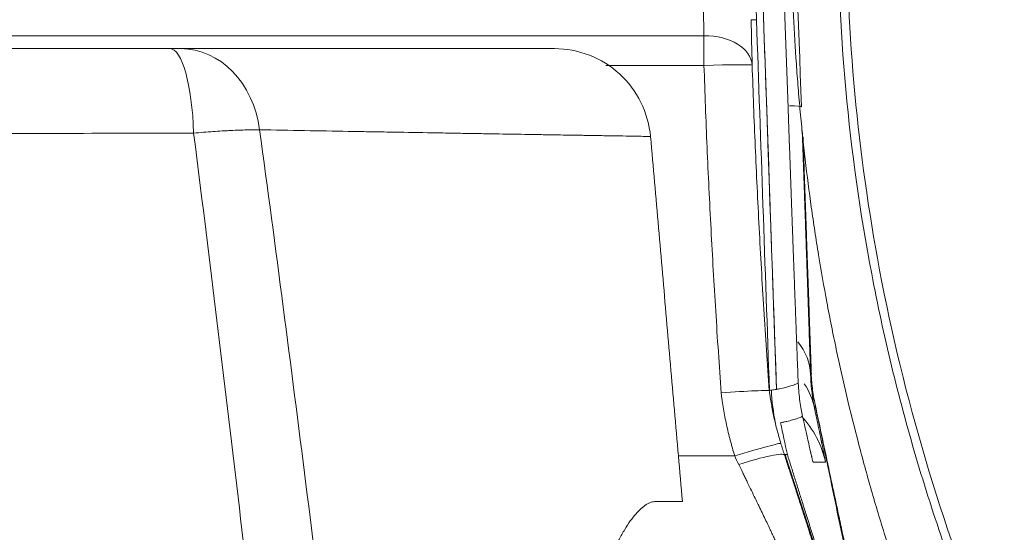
# Model space of a CAD drawing. Header units: millimetres. Extents: x -8 to 594, y 0 to 420.
# Tile 223 of 249: x 495.73 to 500.84, y 124.58 to 127.24. Entities that reach past the tile are written whole.
import ezdxf

# ---------------------------------------------------------------- set-up
doc = ezdxf.new("R2010")
doc.units = ezdxf.units.MM
doc.layers.add('1', color=7, linetype='Continuous', true_color=0xffffff)
doc.styles.add('Calibri', font='txt')
doc.dimstyles.get("Standard").update_dxf_attribs({"dimtxt": 0.18, "dimasz": 0.18, "dimexe": 0.18, "dimexo": 0.0625, "dimgap": 0.09, "dimtad": 0, "dimtih": 1, "dimtoh": 1, "dimdec": 4, "dimzin": 0, "dimdsep": 46, "dimtxsty": 'Standard', "dimcen": 0.09, "dimadec": 0, "dimazin": 0, "dimtfac": 1, "dimtdec": 4, "dimtofl": 0, "dimtmove": 0, "dimatfit": 3, "dimfxl": 0, "dimtolj": 1, "dimtzin": 0, "dimarcsym": 0})

# ---------------------------------------------------------------- blocks, each defined once
blk = doc.blocks.new('_U4')
at = {"layer": '1', "color": 18, "lineweight": 13}
for p, q in [((441.596, 117.4492), (441.596, 177.8884)), ((513.7049, 117.4492), (513.7049, 177.8884)), ((441.596, 175.8884), (471.2154, 175.8884)), ((513.7049, 175.8884), (483.6683, 175.8884))]:
    blk.add_line(p, q, dxfattribs=at)
at = {"layer": '1', "color": 18}
for points in [[(441.596, 175.8884), (445.096, 176.8262), (445.096, 174.9506)], [(513.7049, 175.8884), (510.2049, 174.9506), (510.2049, 176.8262)]]:
    blk.add_solid(points, dxfattribs=at)
at = {"layer": '1', "color": 18, "linetype": 'Continuous', "lineweight": 13, "char_height": 3.5, "attachment_point": 7, "line_spacing_factor": 1.399613, "style": 'Calibri'}
for s, insert in [('\\fCalibri|b0|i0;\\W1.0000;1.44', (472.9009, 172.9048)), ('\\fCalibri|b0|i0;\\W1.0000;DEFLATED TUBE WIDTH', (451.4174, 165.895))]:
    blk.add_mtext(s, dxfattribs=dict(at, insert=insert))

msp = doc.modelspace()

# ---------------------------------------------------------------- linework, layer by layer
at = {"layer": '1', "color": 155, "linetype": 'Continuous', "lineweight": 13}
for p, q in [((495.3821, 127.1606), (499.2779, 127.1606)), ((499.2779, 127.0065), (499.2779, 127.1606)), ((499.2779, 127.0065), (498.7693, 127.0065)), ((499.1449, 124.9807), (499.437, 124.9807))]:
    msp.add_line(p, q, dxfattribs=at)
at = {"layer": '1', "color": 155, "linetype": 'Continuous', "lineweight": 18}
for p, q in [((499.6165, 125.3188), (499.6164, 125.3186)), ((499.6992, 124.9854), (500.0599, 123.8735))]:
    msp.add_line(p, q, dxfattribs=at)
at = {"layer": '1', "color": 155, "linetype": 'Continuous', "lineweight": 13}
for centre, major_axis, ratio, start_param, end_param in [((499.2779, 126.9999), (0.2499, 0.0058), 0.642687, 0.015867, 1.555932), ((496.5071, 126.5938), (0, 0.5), 0.249137, 4.836113, 6.283185), ((496.5645, 126.5938), (0, 0.5), 0.827577, 4.870924, 6.283185), ((499.2779, 126.9999), (-0.2499, -0.0082), 0.026163, 3.153753, 4.711525), ((499.2835, 126.774), (-0.4997, -0.0175), 0.034878, 3.143309, 3.642746), ((499.3311, 125.3845), (0.4997, 0.0165), 0.729454, 0.002848, 0.497182), ((499.3623, 125.124), (0.4895, 0.102), 0.855059, 0.004837, 0.325818), ((499.4191, 124.8438), (0, -0.5), 0.999996, 1.780384, 2.324804), ((499.437, 124.9741), (0.2396, 0.0714), 0.025088, 0.004837, 1.563321)]:
    msp.add_ellipse(centre, major_axis=major_axis, ratio=ratio, start_param=start_param, end_param=end_param, dxfattribs=at)
at = {"layer": '1', "color": 155, "linetype": 'Continuous', "lineweight": 18}
for points, knots in [([(510.2823, 117.2133), (510.2372, 117.2133), (510.1921, 117.2136), (510.102, 117.2147), (510.0569, 117.2155), (509.9217, 117.2189), (509.8317, 117.2223), (509.6967, 117.2291), (509.6292, 117.2329), (509.5618, 117.2373), (509.5168, 117.2404), (509.4944, 117.242), (509.382, 117.2505), (509.2026, 117.2663), (509.0237, 117.2865), (508.8897, 117.3034), (508.8451, 117.3093), (508.756, 117.3217), (508.7114, 117.3281), (508.5781, 117.3483), (508.4893, 117.3629), (508.3566, 117.3865), (508.3124, 117.3946), (508.2241, 117.4114), (508.18, 117.4201), (508.048, 117.447), (507.9603, 117.466), (507.8292, 117.4962), (507.7637, 117.5117), (507.6984, 117.5279), (507.6549, 117.5387), (507.6332, 117.5442), (507.5247, 117.5721), (507.4382, 117.5955), (507.2659, 117.6445), (507.1801, 117.67), (507.0094, 117.7232), (506.9245, 117.7509), (506.8187, 117.7868), (506.7976, 117.794), (506.7554, 117.8086), (506.7344, 117.816), (506.6713, 117.8383), (506.6293, 117.8534), (506.5038, 117.8996), (506.4206, 117.9314), (506.2964, 117.9807), (506.2552, 117.9974), (506.1934, 118.0228), (506.1729, 118.0313), (506.1319, 118.0485), (505.9476, 118.1265), (505.7659, 118.2095), (505.5269, 118.3261), (505.4479, 118.3659), (505.3301, 118.4271), (505.291, 118.4477), (505.2131, 118.4895), (505.0967, 118.5528), (504.9816, 118.6182), (504.8675, 118.685), (504.8297, 118.7075), (504.7542, 118.7529), (504.6416, 118.8218), (504.5304, 118.8927), (504.4202, 118.9648), (504.3837, 118.9891), (504.3109, 119.0381), (504.2747, 119.0629), (504.2026, 119.1127), (504.1668, 119.1379), (504.0954, 119.1886), (504.0599, 119.2142), (503.9539, 119.2916), (503.8141, 119.3964), (503.6772, 119.5045), (503.5757, 119.5867), (503.542, 119.6144), (503.475, 119.67), (503.3752, 119.754), (503.2772, 119.8398), (503.1803, 119.9266), (503.1482, 119.9558), (503.1003, 119.9998), (503.0844, 120.0145), (503.0527, 120.044), (502.9737, 120.118), (502.8959, 120.1932), (502.8039, 120.2844), (502.7734, 120.315), (502.7128, 120.3765), (502.6827, 120.4075), (502.5931, 120.5008), (502.5342, 120.5637), (502.4472, 120.6591), (502.4183, 120.691), (502.3611, 120.7552), (502.276, 120.852), (502.1928, 120.9502), (502.1246, 121.0329), (502.111, 121.0494), (502.0839, 121.0826), (502.0704, 121.0993), (502.0301, 121.1493), (501.9501, 121.2498), (501.8722, 121.3516), (501.7955, 121.4543), (501.7702, 121.4886), (501.72, 121.5576), (501.6951, 121.5923), (501.6458, 121.6618), (501.6214, 121.6968), (501.573, 121.7668), (501.549, 121.802), (501.4777, 121.908), (501.4312, 121.9791), (501.3398, 122.1223), (501.2951, 122.1944), (501.2293, 122.3033), (501.2076, 122.3397), (501.1647, 122.4128), (501.1011, 122.5227), (501.0395, 122.6337), (500.9793, 122.7452), (500.9595, 122.7825), (500.9203, 122.8574), (500.9009, 122.8949), (500.8435, 123.0077), (500.8062, 123.0833), (500.7517, 123.1973), (500.7337, 123.2354), (500.6983, 123.3118), (500.6808, 123.3501), (500.6291, 123.4652), (500.5955, 123.5423), (500.5303, 123.6973), (500.4987, 123.7751), (500.4373, 123.9312), (500.4076, 124.0096), (500.3644, 124.1277), (500.3503, 124.1672), (500.3224, 124.2462), (500.2814, 124.3649), (500.2425, 124.4842), (500.2051, 124.6039), (500.1929, 124.6439), (500.1689, 124.7239), (500.1571, 124.764), (500.1226, 124.8845), (500.1005, 124.965), (500.0583, 125.1265), (500.0381, 125.2074), (499.9997, 125.3697), (499.9814, 125.4511), (499.9555, 125.5733), (499.9471, 125.6142), (499.9308, 125.6958), (499.9071, 125.8185), (499.8855, 125.9414), (499.8653, 126.0646), (499.8589, 126.1057), (499.8464, 126.1879), (499.8284, 126.3114), (499.8126, 126.4351), (499.7982, 126.5589), (499.7936, 126.6002), (499.785, 126.6829), (499.7809, 126.7242), (499.7733, 126.807), (499.7697, 126.8484), (499.763, 126.9312), (499.7598, 126.9726), (499.7512, 127.097), (499.7416, 127.2628), (499.7358, 127.4288), (499.7329, 127.5533), (499.7322, 127.5948), (499.7312, 127.6779), (499.7305, 127.8024), (499.7319, 127.9269), (499.7347, 128.0515), (499.7359, 128.093), (499.7388, 128.176), (499.7404, 128.2175), (499.7461, 128.3419), (499.7509, 128.4249), (499.7595, 128.5492), (499.7626, 128.5906), (499.7693, 128.6734), (499.7729, 128.7148), (499.7843, 128.8389), (499.7929, 128.9216), (499.8073, 129.0455), (499.8123, 129.0868), (499.8228, 129.1693), (499.8393, 129.2929), (499.858, 129.4163), (499.8781, 129.5395), (499.885, 129.5805), (499.8994, 129.6625), (499.9217, 129.7854), (499.9462, 129.9079), (499.9721, 130.0302), (499.9809, 130.0709), (499.9992, 130.1523), (500.0085, 130.1929), (500.0277, 130.2741), (500.0376, 130.3146), (500.0577, 130.3956), (500.0681, 130.436), (500.0997, 130.5572), (500.1439, 130.7183), (500.1919, 130.8784), (500.2294, 130.9982), (500.2421, 131.038), (500.268, 131.1176), (500.3076, 131.2367), (500.3494, 131.3552), (500.3926, 131.4733), (500.4072, 131.5126), (500.437, 131.5911), (500.4521, 131.6302), (500.4982, 131.7474), (500.5299, 131.8252), (500.5788, 131.9413), (500.5953, 131.98), (500.6289, 132.0571), (500.6459, 132.0956), (500.6977, 132.2107), (500.7332, 132.2871), (500.806, 132.4392), (500.8807, 132.5904), (500.9592, 132.74), (501.0194, 132.8516), (501.0397, 132.8887), (501.0808, 132.9626), (501.1432, 133.0732), (501.2076, 133.1828), (501.2734, 133.2917), (501.2955, 133.3279), (501.3291, 133.3819), (501.3404, 133.3999), (501.363, 133.4359), (501.4199, 133.5256), (501.4782, 133.6144), (501.5494, 133.7203), (501.5734, 133.7555), (501.6219, 133.8256), (501.6463, 133.8605), (501.7203, 133.9648), (501.7706, 134.0338), (501.8472, 134.1365), (501.873, 134.1706), (501.925, 134.2384), (502.0037, 134.3398), (502.0843, 134.4398), (502.1526, 134.5224), (502.1663, 134.5389), (502.1938, 134.5718), (502.2353, 134.621), (502.3332, 134.735), (502.419, 134.8313), (502.506, 134.9266), (502.5353, 134.9582), (502.5942, 135.0211), (502.6238, 135.0524), (502.6836, 135.1146), (502.7136, 135.1456), (502.7742, 135.2071), (502.8047, 135.2377), (502.8968, 135.3289), (503.0212, 135.4491), (503.1488, 135.5665), (503.2456, 135.6534), (503.2781, 135.6822), (503.3435, 135.7393), (503.4422, 135.8245), (503.5425, 135.908), (503.644, 135.9902), (503.678, 136.0175), (503.7465, 136.0715), (503.7809, 136.0984), (503.8846, 136.1782), (503.9545, 136.2307), (504.0604, 136.308), (504.0958, 136.3336), (504.1672, 136.3844), (504.203, 136.4096), (504.3111, 136.4844), (504.3838, 136.5335), (504.5307, 136.6298), (504.6047, 136.6771), (504.7542, 136.7699), (504.8296, 136.8154), (504.9246, 136.8711), (504.9436, 136.8822), (504.9818, 136.9042), (505.0009, 136.9152), (505.0584, 136.948), (505.1739, 137.0128), (505.2906, 137.0755), (505.4083, 137.1367), (505.4477, 137.1569), (505.507, 137.1868), (505.5268, 137.1967), (505.5664, 137.2165), (505.6658, 137.2654), (505.7659, 137.3128), (505.9273, 137.3868), (506.0085, 137.4227), (506.172, 137.4927), (506.2543, 137.5266), (506.3577, 137.5678), (506.3784, 137.5759), (506.4199, 137.5922), (506.4822, 137.6163), (506.5448, 137.6398), (506.6703, 137.6861), (506.7544, 137.7159), (506.8812, 137.7591), (506.9235, 137.7732), (507.0085, 137.801), (507.0511, 137.8146), (507.1791, 137.8546), (507.2648, 137.8802), (507.3939, 137.917), (507.437, 137.929), (507.5235, 137.9525), (507.5668, 137.964), (507.6536, 137.9864), (507.6971, 137.9973), (507.7842, 138.0186), (507.8279, 138.029), (507.959, 138.0593), (508.0467, 138.0784), (508.2227, 138.1144), (508.3109, 138.1313), (508.4437, 138.1549), (508.488, 138.1626), (508.5767, 138.1772), (508.6211, 138.1843), (508.7545, 138.2046), (508.8436, 138.217), (508.9775, 138.2339), (509.0222, 138.2393), (509.0893, 138.2469), (509.1117, 138.2494), (509.1565, 138.2542), (509.1789, 138.2566), (509.3804, 138.2769), (509.5598, 138.2905), (509.9193, 138.3087), (510.0993, 138.3133), (510.2797, 138.3133)], [0, 0, 0, 0, 0.003906, 0.003906, 0.007812, 0.007812, 0.015625, 0.015625, 0.019531, 0.021484, 0.021484, 0.023437, 0.023437, 0.03125, 0.039062, 0.039062, 0.042969, 0.042969, 0.046875, 0.046875, 0.054687, 0.054687, 0.058594, 0.058594, 0.0625, 0.0625, 0.070312, 0.070312, 0.074219, 0.076172, 0.076172, 0.078125, 0.078125, 0.085937, 0.085937, 0.09375, 0.09375, 0.101562, 0.101562, 0.103516, 0.103516, 0.105469, 0.105469, 0.109375, 0.109375, 0.117187, 0.117187, 0.121094, 0.121094, 0.123047, 0.123047, 0.125, 0.140625, 0.140625, 0.148437, 0.148437, 0.152344, 0.152344, 0.15625, 0.164062, 0.164062, 0.167969, 0.167969, 0.171875, 0.179687, 0.179687, 0.183594, 0.183594, 0.1875, 0.1875, 0.191406, 0.191406, 0.195312, 0.195312, 0.203125, 0.210937, 0.210937, 0.214844, 0.214844, 0.21875, 0.226562, 0.226562, 0.230469, 0.230469, 0.232422, 0.232422, 0.234375, 0.242187, 0.242187, 0.246094, 0.246094, 0.25, 0.25, 0.257812, 0.257812, 0.261719, 0.261719, 0.265625, 0.273437, 0.273437, 0.275391, 0.275391, 0.277344, 0.277344, 0.28125, 0.289062, 0.289062, 0.292969, 0.292969, 0.296875, 0.296875, 0.300781, 0.300781, 0.304687, 0.304687, 0.3125, 0.3125, 0.320312, 0.320312, 0.324219, 0.324219, 0.328125, 0.335937, 0.335937, 0.339844, 0.339844, 0.34375, 0.34375, 0.351562, 0.351562, 0.355469, 0.355469, 0.359375, 0.359375, 0.367187, 0.367187, 0.375, 0.375, 0.382812, 0.382812, 0.386719, 0.386719, 0.390625, 0.398437, 0.398437, 0.402344, 0.402344, 0.40625, 0.40625, 0.414062, 0.414062, 0.421875, 0.421875, 0.429687, 0.429687, 0.433594, 0.433594, 0.4375, 0.445312, 0.445312, 0.449219, 0.449219, 0.453125, 0.460937, 0.460937, 0.464844, 0.464844, 0.46875, 0.46875, 0.472656, 0.472656, 0.476562, 0.476562, 0.484375, 0.492187, 0.492187, 0.496094, 0.496094, 0.5, 0.507812, 0.507812, 0.511719, 0.511719, 0.515625, 0.515625, 0.523437, 0.523437, 0.527344, 0.527344, 0.53125, 0.53125, 0.539062, 0.539062, 0.542969, 0.542969, 0.546875, 0.554687, 0.554687, 0.558594, 0.558594, 0.5625, 0.570312, 0.570312, 0.574219, 0.574219, 0.578125, 0.578125, 0.582031, 0.582031, 0.585937, 0.585937, 0.59375, 0.601562, 0.601562, 0.605469, 0.605469, 0.609375, 0.617187, 0.617187, 0.621094, 0.621094, 0.625, 0.625, 0.632812, 0.632812, 0.636719, 0.636719, 0.640625, 0.640625, 0.648437, 0.648437, 0.65625, 0.664062, 0.664062, 0.667969, 0.667969, 0.671875, 0.679687, 0.679687, 0.683594, 0.683594, 0.685547, 0.685547, 0.6875, 0.695312, 0.695312, 0.699219, 0.699219, 0.703125, 0.703125, 0.710937, 0.710937, 0.714844, 0.714844, 0.71875, 0.726562, 0.726562, 0.728516, 0.728516, 0.730469, 0.734375, 0.742187, 0.742187, 0.746094, 0.746094, 0.75, 0.75, 0.753906, 0.753906, 0.757812, 0.757812, 0.765625, 0.773437, 0.773437, 0.777344, 0.777344, 0.78125, 0.789062, 0.789062, 0.792969, 0.792969, 0.796875, 0.796875, 0.804687, 0.804687, 0.808594, 0.808594, 0.8125, 0.8125, 0.820312, 0.820312, 0.828125, 0.828125, 0.835937, 0.835937, 0.837891, 0.837891, 0.839844, 0.839844, 0.84375, 0.851562, 0.851562, 0.855469, 0.855469, 0.857422, 0.857422, 0.859375, 0.867187, 0.867187, 0.875, 0.875, 0.882812, 0.882812, 0.884766, 0.884766, 0.886719, 0.890625, 0.890625, 0.898437, 0.898437, 0.902344, 0.902344, 0.90625, 0.90625, 0.914062, 0.914062, 0.917969, 0.917969, 0.921875, 0.921875, 0.925781, 0.925781, 0.929687, 0.929687, 0.9375, 0.9375, 0.945312, 0.945312, 0.949219, 0.949219, 0.953125, 0.953125, 0.960937, 0.960937, 0.964844, 0.964844, 0.966797, 0.966797, 0.96875, 0.96875, 0.984375, 0.984375, 1, 1, 1, 1]), ([(510.2822, 117.6477), (510.99, 117.6478), (511.6878, 117.7195), (512.548, 117.8963), (512.7199, 117.9362), (513.0593, 118.0241), (513.227, 118.0721), (513.7244, 118.2278), (514.0484, 118.3474), (514.6814, 118.6172), (514.9904, 118.7674), (515.5935, 119.0984), (515.8886, 119.2801), (516.7329, 119.8593), (517.2475, 120.2933), (517.8331, 120.893), (517.9473, 121.0159), (518.1699, 121.2674), (518.2782, 121.3961), (518.5912, 121.787), (518.785, 122.0551), (519.3234, 122.8815), (519.6256, 123.4615), (519.9318, 124.2229), (519.9892, 124.3765), (520.0958, 124.6845), (520.1451, 124.8392), (520.2812, 125.3053), (520.3564, 125.6187), (520.4759, 126.2508), (520.5203, 126.5695), (520.5636, 127.0516), (520.5741, 127.213), (520.5872, 127.5371), (520.5898, 127.6998), (520.5828, 128.5088), (520.5147, 129.1476), (520.3223, 130.0937), (520.243, 130.4071), (520.101, 130.874), (520.0496, 131.0294), (519.9396, 131.3376), (519.8811, 131.49), (519.5711, 132.2438), (519.2681, 132.8204), (518.7303, 133.6456), (518.537, 133.9139), (518.225, 134.306), (518.1172, 134.435), (517.8965, 134.6867), (517.7833, 134.8097), (517.2033, 135.4105), (516.695, 135.8462), (515.8625, 136.4292), (515.5728, 136.6118), (514.9699, 136.9507), (514.6618, 137.1042), (513.7174, 137.5171), (513.0616, 137.7297), (512.2065, 137.9116), (512.0332, 137.9438), (511.685, 137.999), (511.5109, 138.022), (510.9886, 138.0773), (510.6403, 138.0959), (509.9436, 138.0966), (509.5952, 138.0788), (509.0726, 138.0247), (508.8984, 138.0021), (508.5499, 137.9475), (508.3767, 137.9157), (507.5202, 137.7354), (506.8611, 137.5234), (505.9094, 137.1088), (505.5971, 136.9533), (504.9972, 136.6166), (504.7084, 136.435), (504.1521, 136.0463), (503.8846, 135.8392), (503.499, 135.5097), (503.3731, 135.3968), (503.1265, 135.1646), (503.0061, 135.0455), (502.4228, 134.4404), (502.0112, 133.9212), (501.4714, 133.0928), (501.3045, 132.8082), (500.9976, 132.2227), (500.8595, 131.9258), (500.4898, 131.0226), (500.3022, 130.4042), (500.1416, 129.6109), (500.1133, 129.4512), (500.0641, 129.1296), (500.0434, 128.9681), (499.9933, 128.485), (499.9756, 128.1636), (499.9691, 127.2009), (500.0266, 126.5614), (500.178, 125.7651), (500.2124, 125.6057), (500.2891, 125.2885), (500.3312, 125.1313), (500.4688, 124.664), (500.5753, 124.3579), (500.9393, 123.4564), (501.2404, 122.8772), (501.6943, 122.1822), (501.7892, 122.0446), (501.9846, 121.7753), (502.0855, 121.6433), (502.3974, 121.255), (502.6177, 121.0065), (503.0833, 120.5302), (503.3285, 120.3026), (503.7157, 119.9771), (503.8479, 119.8712), (504.119, 119.6651), (504.2583, 119.5646), (504.9664, 119.0798), (505.5658, 118.7512), (506.5146, 118.347), (506.8391, 118.2272), (507.339, 118.0708), (507.5083, 118.0225), (507.8485, 117.9346), (508.0193, 117.8951), (508.5338, 117.7896), (508.8795, 117.7367), (509.5766, 117.6658), (509.9283, 117.6476), (510.2822, 117.6477)], [0, 0, 0, 0, 0.03125, 0.03125, 0.039062, 0.039062, 0.046875, 0.046875, 0.0625, 0.0625, 0.078125, 0.078125, 0.09375, 0.09375, 0.125, 0.125, 0.132813, 0.132813, 0.140625, 0.140625, 0.15625, 0.15625, 0.1875, 0.1875, 0.195312, 0.195312, 0.203125, 0.203125, 0.21875, 0.21875, 0.234375, 0.234375, 0.242188, 0.242188, 0.25, 0.25, 0.28125, 0.28125, 0.296875, 0.296875, 0.304688, 0.304688, 0.3125, 0.3125, 0.34375, 0.34375, 0.359375, 0.359375, 0.367188, 0.367188, 0.375, 0.375, 0.40625, 0.40625, 0.421875, 0.421875, 0.4375, 0.4375, 0.46875, 0.46875, 0.476563, 0.476563, 0.484375, 0.484375, 0.5, 0.5, 0.515625, 0.515625, 0.523438, 0.523438, 0.53125, 0.53125, 0.5625, 0.5625, 0.578125, 0.578125, 0.59375, 0.59375, 0.609375, 0.609375, 0.617188, 0.617188, 0.625, 0.625, 0.65625, 0.65625, 0.671875, 0.671875, 0.6875, 0.6875, 0.71875, 0.71875, 0.726562, 0.726562, 0.734375, 0.734375, 0.75, 0.75, 0.78125, 0.78125, 0.789062, 0.789062, 0.796875, 0.796875, 0.8125, 0.8125, 0.84375, 0.84375, 0.851563, 0.851563, 0.859375, 0.859375, 0.875, 0.875, 0.890625, 0.890625, 0.898438, 0.898438, 0.90625, 0.90625, 0.9375, 0.9375, 0.953125, 0.953125, 0.960938, 0.960938, 0.96875, 0.96875, 0.984375, 0.984375, 1, 1, 1, 1]), ([(510.2822, 117.6803), (510.9329, 117.6804), (512.3312, 117.8133), (514.0614, 118.3437), (515.9437, 119.2814), (517.3382, 120.3654), (518.4348, 121.6264), (519.0306, 122.4816), (519.4855, 123.2936), (519.9142, 124.2443), (520.2729, 125.3515), (520.5028, 126.6205), (520.5786, 128.0489), (520.4125, 129.7326), (519.9707, 131.2191), (519.401, 132.4744), (518.7448, 133.6074), (517.7558, 134.8388), (516.5661, 135.9047), (515.4386, 136.6612), (514.0477, 137.3669), (512.3463, 137.9077), (510.2906, 138.116), (508.2326, 137.9115), (506.313, 137.3045), (504.4761, 136.2986), (502.9456, 135.0143), (501.8119, 133.5999), (501.155, 132.4633), (500.5858, 131.2044), (500.1459, 129.7148), (499.9625, 127.8213), (500.1259, 125.9391), (500.6476, 124.1366), (501.5493, 122.3634), (502.4531, 121.2109), (503.3584, 120.3201), (504.1227, 119.6767), (505.1518, 119.0122), (506.3412, 118.4306), (507.5961, 117.9996), (508.969, 117.7352), (509.8586, 117.6803), (510.2822, 117.6803)], [0, 0, 0, 0, 0.029164, 0.062619, 0.081018, 0.12504, 0.143172, 0.159643, 0.174464, 0.187641, 0.209766, 0.230608, 0.25019, 0.279328, 0.312635, 0.324797, 0.345604, 0.375064, 0.399022, 0.419823, 0.437462, 0.470143, 0.499813, 0.529546, 0.562296, 0.590043, 0.624942, 0.654418, 0.675278, 0.68753, 0.720846, 0.750004, 0.779786, 0.812427, 0.840342, 0.874831, 0.881091, 0.899791, 0.921181, 0.937295, 0.96011, 0.981014, 1, 1, 1, 1]), ([(499.5505, 128.2872), (499.5531, 128.2135), (499.5557, 128.1403), (499.5608, 127.9944), (499.5658, 127.8492), (499.5708, 127.7055), (499.5758, 127.5625), (499.5783, 127.4913), (499.5814, 127.4028), (499.582, 127.3851), (499.5829, 127.3586), (499.5832, 127.3498), (499.5839, 127.3322), (499.5854, 127.2883), (499.5869, 127.2447), (499.5905, 127.1408), (499.5929, 127.0725), (499.5976, 126.9378), (499.6022, 126.805), (499.6068, 126.6759), (499.6112, 126.5486), (499.6134, 126.4859), (499.6177, 126.3624), (499.6198, 126.3016), (499.6222, 126.2343), (499.6224, 126.2268), (499.6229, 126.2119), (499.6232, 126.2045), (499.624, 126.1823), (499.6255, 126.1381), (499.627, 126.0948), (499.63, 126.0094), (499.6319, 125.954), (499.6357, 125.8462), (499.6393, 125.7414), (499.6428, 125.6426), (499.6461, 125.5468), (499.6478, 125.5004), (499.6509, 125.4106), (499.6524, 125.3673), (499.6539, 125.3255)], [0, 0, 0, 0, 0.0625, 0.0625, 0.125, 0.1875, 0.1875, 0.25, 0.25, 0.265625, 0.265625, 0.273438, 0.273438, 0.28125, 0.3125, 0.3125, 0.375, 0.375, 0.4375, 0.5, 0.5, 0.5625, 0.5625, 0.625, 0.625, 0.632813, 0.632813, 0.640625, 0.640625, 0.65625, 0.6875, 0.6875, 0.75, 0.75, 0.8125, 0.875, 0.875, 0.9375, 0.9375, 1, 1, 1, 1]), ([(499.5229, 127.2438), (499.524, 127.2438), (499.5388, 127.2438), (499.5431, 127.2438), (499.5502, 127.2438)], [0, 0, 0, 0, 0.070098, 1, 1, 1, 1]), ([(485.1505, 127.0938), (485.6312, 127.0938), (486.1109, 127.0938), (487.0686, 127.0938), (487.5465, 127.0938), (488.5003, 127.0938), (488.9763, 127.0938), (489.9265, 127.0938), (490.4006, 127.0938), (491.347, 127.0938), (491.8192, 127.0938), (492.7619, 127.0938), (493.2323, 127.0938), (494.1712, 127.0938), (494.6397, 127.0938), (495.5748, 127.0938), (496.0414, 127.0938), (496.5071, 127.0938)], [0, 0, 0, 0, 0.125, 0.125, 0.25, 0.25, 0.375, 0.375, 0.5, 0.5, 0.625, 0.625, 0.75, 0.75, 0.875, 0.875, 1, 1, 1, 1]), ([(496.5071, 127.0938), (496.5129, 127.0938), (496.5185, 127.0938), (496.5293, 127.0938), (496.5345, 127.0938), (496.5444, 127.0938), (496.5535, 127.0938), (496.5611, 127.0938), (496.5645, 127.0938)], [0, 0, 0, 0, 0.25, 0.25, 0.5, 0.5, 0.75, 1, 1, 1, 1]), ([(496.5645, 127.0938), (496.6394, 127.0938), (496.7138, 127.0938), (496.8605, 127.0938), (496.9327, 127.0938), (497.0203, 127.0938), (497.0377, 127.0938), (497.0723, 127.0938), (497.0894, 127.0938), (497.1403, 127.0938), (497.1737, 127.0938), (497.272, 127.0938), (497.3351, 127.0938), (497.4568, 127.0938), (497.5152, 127.0938), (497.5994, 127.0938), (497.6268, 127.0938), (497.6604, 127.0938), (497.6671, 127.0938), (497.6803, 127.0938), (497.7002, 127.0938), (497.7196, 127.0938), (497.7837, 127.0938), (497.8811, 127.0938), (498.0123, 127.0938), (498.0898, 127.0938), (498.1351, 127.0938), (498.144, 127.0938), (498.1571, 127.0938), (498.1614, 127.0938), (498.17, 127.0938), (498.1742, 127.0938), (498.1953, 127.0938), (498.2115, 127.0938), (498.2581, 127.0938), (498.315, 127.0938), (498.3615, 127.0938), (498.3924, 127.0938), (498.4021, 127.0938), (498.4201, 127.0938), (498.4284, 127.0938), (498.4514, 127.0938), (498.4641, 127.0938), (498.4841, 127.0938), (498.4915, 127.0938), (498.4986, 127.0938), (498.5003, 127.0938), (498.5018, 127.0938), (498.5022, 127.0938), (498.5025, 127.0938), (498.5025, 127.0938), (498.5025, 127.0938), (498.5025, 127.0938), (498.5025, 127.0938), (498.5025, 127.0938), (498.5025, 127.0938), (498.5024, 127.0938), (498.5024, 127.0938)], [0, 0, 0, 0, 0.062514, 0.062514, 0.125028, 0.125028, 0.140656, 0.140656, 0.156285, 0.156285, 0.187542, 0.187542, 0.250055, 0.250055, 0.312569, 0.312569, 0.343826, 0.343826, 0.35164, 0.35164, 0.359455, 0.375083, 0.375083, 0.437597, 0.500111, 0.562625, 0.562625, 0.578253, 0.578253, 0.586067, 0.586067, 0.593882, 0.593882, 0.625139, 0.625139, 0.687652, 0.750166, 0.750166, 0.781423, 0.781423, 0.81268, 0.81268, 0.875194, 0.875194, 0.937708, 0.937708, 0.968965, 0.968965, 0.984593, 0.984593, 0.992407, 0.992407, 0.996315, 0.996315, 0.998268, 0.998268, 1, 1, 1, 1]), ([(498.5024, 127.0938), (498.6261, 127.0938), (498.7491, 127.0459), (498.9314, 126.8789), (498.9898, 126.7605), (499.0005, 126.6374)], [0, 0, 0, 0, 0.5, 0.5, 1, 1, 1, 1]), ([(499.7668, 125.358), (499.7659, 125.3805), (499.7641, 125.4268), (499.7622, 125.4755), (499.7608, 125.513), (499.7603, 125.5256), (499.7596, 125.5448), (499.7593, 125.5513), (499.7588, 125.5642), (499.7576, 125.5967), (499.7553, 125.6565), (499.7522, 125.7389), (499.749, 125.824), (499.7458, 125.9116), (499.7424, 126.002), (499.7401, 126.064), (499.7387, 126.1033), (499.7384, 126.1112), (499.7378, 126.127), (499.7375, 126.135), (499.7367, 126.1589), (499.7361, 126.1748), (499.7344, 126.2228), (499.732, 126.2872), (499.7285, 126.3848), (499.725, 126.4835), (499.7214, 126.5832), (499.7179, 126.6839), (499.7155, 126.7518), (499.7143, 126.7859)], [0, 0, 0, 0, 0.0625, 0.125, 0.125, 0.15625, 0.15625, 0.171875, 0.171875, 0.1875, 0.25, 0.3125, 0.375, 0.4375, 0.5, 0.5625, 0.5625, 0.578125, 0.578125, 0.59375, 0.59375, 0.625, 0.625, 0.6875, 0.75, 0.8125, 0.875, 0.9375, 1, 1, 1, 1]), ([(499.7875, 126.6689), (499.7883, 126.6442), (499.7892, 126.6197), (499.7903, 126.587), (499.7906, 126.5788), (499.7912, 126.5626), (499.792, 126.5382), (499.7929, 126.514), (499.7945, 126.4658), (499.7968, 126.402), (499.8, 126.3077), (499.8032, 126.2149), (499.8064, 126.1236), (499.8095, 126.0337), (499.8115, 125.9747), (499.8127, 125.9382), (499.813, 125.9309), (499.8135, 125.9164), (499.8142, 125.8947), (499.8149, 125.8733), (499.8164, 125.8309), (499.8183, 125.7753), (499.821, 125.6948), (499.8236, 125.6172), (499.8261, 125.5424), (499.8285, 125.4705), (499.83, 125.4245), (499.8308, 125.402)], [0, 0, 0, 0, 0.05104, 0.05104, 0.067986, 0.067986, 0.084932, 0.118823, 0.118823, 0.186606, 0.254389, 0.322172, 0.389955, 0.457737, 0.52552, 0.52552, 0.542466, 0.542466, 0.559412, 0.593303, 0.593303, 0.661086, 0.728869, 0.796652, 0.864434, 0.932217, 1, 1, 1, 1]), ([(499.8308, 125.402), (499.8313, 125.3848), (499.8323, 125.3683), (499.8348, 125.3367), (499.8364, 125.3215), (499.8392, 125.2998), (499.8401, 125.2928), (499.8417, 125.2824), (499.8422, 125.279), (499.8432, 125.2722), (499.8438, 125.2689), (499.8466, 125.2524), (499.8489, 125.2399), (499.8514, 125.228)], [0, 0, 0, 0, 0.25, 0.25, 0.5, 0.5, 0.625, 0.625, 0.6875, 0.6875, 0.75, 0.75, 1, 1, 1, 1]), ([(499.7895, 125.1856), (499.7869, 125.1972), (499.7844, 125.2094), (499.7796, 125.2351), (499.7774, 125.2487), (499.7734, 125.2773), (499.7716, 125.2923), (499.7687, 125.324), (499.7675, 125.3405), (499.7668, 125.358)], [0, 0, 0, 0, 0.25, 0.25, 0.5, 0.5, 0.75, 0.75, 1, 1, 1, 1]), ([(499.3671, 125.3074), (499.4323, 125.3121), (499.497, 125.316), (499.5893, 125.3202), (499.6163, 125.3205), (499.6165, 125.3188)], [0, 0, 0, 0, 0.5, 0.5, 1, 1, 1, 1]), ([(499.6165, 125.3188), (499.6173, 125.313), (499.6181, 125.3072), (499.6199, 125.2957), (499.6225, 125.2784), (499.6254, 125.2611), (499.6294, 125.2381), (499.6315, 125.2267), (499.636, 125.2037), (499.6383, 125.1923), (499.6433, 125.1695), (499.646, 125.1582), (499.6516, 125.1355), (499.6545, 125.1242), (499.6605, 125.1017), (499.6636, 125.0904), (499.67, 125.0679), (499.6732, 125.0567), (499.6765, 125.0455)], [0, 0, 0, 0, 0.0625, 0.0625, 0.125, 0.25, 0.25, 0.375, 0.375, 0.5, 0.5, 0.625, 0.625, 0.75, 0.75, 0.875, 0.875, 1, 1, 1, 1]), ([(500.1533, 123.7895), (500.1284, 123.9111), (500.0764, 124.1658), (500.002, 124.53), (499.9279, 124.8903), (499.8785, 125.1275), (499.8553, 125.2387)], [0, 0, 0, 0, 0.222843, 0.481118, 0.754163, 1, 1, 1, 1]), ([(499.8335, 124.9889), (499.8321, 124.9948), (499.8306, 125.0015), (499.8267, 125.0187), (499.8216, 125.0412), (499.8124, 125.0818), (499.8054, 125.1137), (499.7978, 125.1478), (499.7938, 125.1661), (499.7895, 125.1856)], [0, 0, 0, 0, 0.152969, 0.152969, 0.364726, 0.576484, 0.788242, 0.788242, 1, 1, 1, 1]), ([(499.6765, 125.0455), (499.6796, 125.0353), (499.6827, 125.0252), (499.6874, 125.01), (499.6898, 125.0024), (499.6927, 124.9936), (499.6939, 124.9898), (499.6947, 124.9873), (499.6951, 124.986), (499.6955, 124.9848)], [0, 0, 0, 0, 0.5, 0.5, 0.75, 0.875, 0.9375, 0.9375, 1, 1, 1, 1]), ([(499.69, 124.9876), (499.6941, 124.9876), (499.7022, 124.9876), (499.7091, 124.9875), (499.7099, 124.9875), (499.7103, 124.9875)], [0, 0, 0, 0, 0.333298, 0.668263, 1, 1, 1, 1]), ([(499.6955, 124.9848), (499.7027, 124.9626), (499.7099, 124.9406), (499.7206, 124.9078), (499.7241, 124.8969), (499.7294, 124.8806), (499.7311, 124.8752), (499.7337, 124.8671), (499.7346, 124.8644), (499.7364, 124.8591), (499.7442, 124.8349), (499.7587, 124.7903), (499.7717, 124.7498), (499.7846, 124.7101), (499.7908, 124.6906), (499.8, 124.6621), (499.803, 124.6526), (499.809, 124.634), (499.812, 124.6248), (499.8206, 124.5979), (499.8317, 124.5633), (499.8418, 124.5314), (499.8515, 124.5008), (499.8561, 124.4862), (499.861, 124.4706), (499.8615, 124.4689), (499.8626, 124.4655), (499.8633, 124.4632), (499.864, 124.4609), (499.8642, 124.4604)], [0, 0, 0, 0, 0.107608, 0.107608, 0.161412, 0.161412, 0.188314, 0.188314, 0.201765, 0.201765, 0.215216, 0.322824, 0.430432, 0.430432, 0.538039, 0.538039, 0.591843, 0.591843, 0.645647, 0.645647, 0.753255, 0.860863, 0.860863, 0.968471, 0.968471, 0.981922, 0.981922, 0.995373, 1, 1, 1, 1]), ([(499.7103, 124.9875), (499.7167, 124.9671), (499.7231, 124.9466), (499.736, 124.9056), (499.7424, 124.885), (499.7554, 124.8437), (499.7619, 124.823), (499.775, 124.7814), (499.7815, 124.7606), (499.8012, 124.698), (499.8144, 124.656), (499.8343, 124.5929), (499.8409, 124.5719), (499.8542, 124.5296), (499.8608, 124.5085), (499.8808, 124.4451), (499.8941, 124.4027), (499.9209, 124.3179), (499.9342, 124.2754), (499.961, 124.1904), (499.9744, 124.1479), (500.0013, 124.0627), (500.0147, 124.0201), (500.0417, 123.9348), (500.0551, 123.8921), (500.0686, 123.8493), (500.0686, 123.8492), (500.0687, 123.8492)], [0, 0, 0, 0, 0.055549, 0.055549, 0.111099, 0.111099, 0.166648, 0.166648, 0.222198, 0.222198, 0.333296, 0.333296, 0.388846, 0.388846, 0.444395, 0.444395, 0.555494, 0.555494, 0.666593, 0.666593, 0.777691, 0.777691, 0.88879, 0.88879, 0.999889, 0.999889, 1, 1, 1, 1]), ([(499.8366, 124.9765), (499.8366, 124.9766), (499.8356, 124.9804), (499.8333, 124.9904), (499.8309, 125.0006)], [0, 0, 0, 0, 0.341929, 1, 1, 1, 1]), ([(500.2671, 123.2959), (500.2673, 123.2959), (500.2668, 123.2985), (500.2648, 123.3087), (500.2633, 123.3163), (500.2592, 123.3366), (500.2566, 123.3491), (500.2519, 123.3718), (500.2502, 123.38), (500.2479, 123.3911), (500.2474, 123.3933), (500.2465, 123.3979), (500.245, 123.4048), (500.2435, 123.4121), (500.2383, 123.4371), (500.2336, 123.4593), (500.2234, 123.5081), (500.2178, 123.5347), (500.2057, 123.5922), (500.1991, 123.6232), (500.1912, 123.6605), (500.1904, 123.6647), (500.1886, 123.6731), (500.1859, 123.6858), (500.1832, 123.6988), (500.1776, 123.7251), (500.1738, 123.743), (500.1622, 123.798), (500.1541, 123.8363), (500.1371, 123.9162), (500.1283, 123.9578), (500.1146, 124.0226), (500.1099, 124.0447), (500.1039, 124.0727), (500.1028, 124.0784), (500.1003, 124.0897), (500.0991, 124.0954), (500.0955, 124.1125), (500.0931, 124.1239), (500.0809, 124.1816), (500.0709, 124.2286), (500.0505, 124.3246), (500.0401, 124.3736), (500.0189, 124.4734), (500.0081, 124.5242), (499.9943, 124.5889), (499.9916, 124.602), (499.9874, 124.6216), (499.986, 124.6281), (499.9832, 124.6412), (499.9762, 124.674), (499.9692, 124.707), (499.9524, 124.7864), (499.941, 124.8397), (499.9296, 124.8934)], [0, 0, 0, 0, 0.0625, 0.0625, 0.125, 0.125, 0.1875, 0.1875, 0.21875, 0.21875, 0.226563, 0.226563, 0.234375, 0.25, 0.25, 0.3125, 0.3125, 0.375, 0.375, 0.4375, 0.4375, 0.445312, 0.445312, 0.453125, 0.46875, 0.46875, 0.5, 0.5, 0.5625, 0.5625, 0.625, 0.625, 0.65625, 0.65625, 0.664062, 0.664062, 0.671875, 0.671875, 0.6875, 0.6875, 0.75, 0.75, 0.8125, 0.8125, 0.875, 0.875, 0.890625, 0.890625, 0.898437, 0.898437, 0.90625, 0.9375, 0.9375, 1, 1, 1, 1]), ([(499.0284, 124.7438), (499.0204, 124.7438), (499.0122, 124.7424), (498.9954, 124.7369), (498.9869, 124.7328), (498.9695, 124.7219), (498.9517, 124.7083), (498.9242, 124.6801), (498.9054, 124.6559), (498.8862, 124.6291), (498.8766, 124.6144), (498.8643, 124.5943), (498.8619, 124.5902), (498.8582, 124.5839), (498.857, 124.5818), (498.8545, 124.5775), (498.8483, 124.5667), (498.8422, 124.5555), (498.8274, 124.5276), (498.8176, 124.5078), (498.798, 124.4659), (498.7785, 124.4216), (498.7495, 124.3481), (498.7306, 124.2944), (498.7119, 124.2383), (498.7026, 124.209), (498.689, 124.1633), (498.6844, 124.1478), (498.6789, 124.128), (498.6777, 124.124), (498.6755, 124.116), (498.6722, 124.104), (498.6689, 124.0918), (498.658, 124.0509), (498.6411, 123.9833), (498.6253, 123.9118), (498.6101, 123.8381), (498.6028, 123.8003), (498.5958, 123.7614)], [0, 0, 0, 0, 0.0625, 0.0625, 0.125, 0.125, 0.1875, 0.25, 0.3125, 0.3125, 0.375, 0.375, 0.390625, 0.390625, 0.398438, 0.398438, 0.40625, 0.4375, 0.4375, 0.5, 0.5, 0.5625, 0.625, 0.6875, 0.6875, 0.75, 0.75, 0.78125, 0.78125, 0.789063, 0.789063, 0.796875, 0.8125, 0.8125, 0.875, 0.9375, 0.9375, 1, 1, 1, 1]), ([(499.1663, 124.7438), (499.1663, 124.7438), (499.1663, 124.7438), (499.1663, 124.7438), (499.1663, 124.7438), (499.1662, 124.7438), (499.1661, 124.7438), (499.1657, 124.7438), (499.1652, 124.7438), (499.1633, 124.7438), (499.1612, 124.7438), (499.1528, 124.7438), (499.1443, 124.7438), (499.1213, 124.7438), (499.1068, 124.7438), (499.072, 124.7438), (499.0517, 124.7438), (499.0284, 124.7438)], [0, 0, 0, 0, 0.013492, 0.013492, 0.029151, 0.029151, 0.060468, 0.060468, 0.123104, 0.123104, 0.248375, 0.248375, 0.498916, 0.498916, 0.749458, 0.749458, 1, 1, 1, 1])]:
    msp.add_open_spline(points, degree=3, knots=knots, dxfattribs=at)
at = {"layer": '1', "color": 155, "linetype": 'Continuous', "lineweight": 13}
for points, knots in [([(499.6705, 130.0113), (499.6765, 129.8392), (499.6825, 129.6671), (499.7201, 128.5938), (499.7516, 127.6927), (499.7832, 126.7915)], [0, 0, 0, 0, 0.160352, 0.160352, 1, 1, 1, 1]), ([(499.3671, 125.3074), (499.3569, 125.4488), (499.3474, 125.5903), (499.3298, 125.8734), (499.3217, 126.0149), (499.3068, 126.2981), (499.3, 126.4397), (499.2879, 126.7231), (499.2826, 126.8648), (499.2779, 127.0065)], [0, 0, 0, 0, 0.25, 0.25, 0.5, 0.5, 0.75, 0.75, 1, 1, 1, 1]), ([(499.5277, 127.0083), (499.5324, 126.8674), (499.5377, 126.7265), (499.5498, 126.4447), (499.5565, 126.3039), (499.5713, 126.0223), (499.5794, 125.8815), (499.5969, 125.6001), (499.6064, 125.4594), (499.6165, 125.3188)], [0, 0, 0, 0, 0.25, 0.25, 0.5, 0.5, 0.75, 0.75, 1, 1, 1, 1]), ([(496.9731, 126.6727), (496.9629, 126.6728), (496.9522, 126.6728), (496.9295, 126.6726), (496.9057, 126.6721), (496.8797, 126.6713), (496.8525, 126.6702), (496.8384, 126.6696), (496.82, 126.6687), (496.8163, 126.6685), (496.8088, 126.6681), (496.8051, 126.6679), (496.7938, 126.6672), (496.7861, 126.6668), (496.763, 126.6654), (496.7315, 126.6634), (496.6987, 126.6609), (496.6652, 126.6583), (496.6481, 126.657), (496.6307, 126.6555)], [0, 0, 0, 0, 0.125, 0.125, 0.25, 0.375, 0.375, 0.5, 0.5, 0.53125, 0.53125, 0.5625, 0.5625, 0.625, 0.625, 0.75, 0.875, 0.875, 1, 1, 1, 1]), ([(499.0005, 126.6374), (499.0005, 126.6373), (499.0006, 126.6373), (499.0006, 126.6373), (499.0006, 126.6373), (499.0006, 126.6373), (499.0006, 126.6373), (499.0006, 126.6373), (499.0006, 126.6373), (499.0006, 126.6373), (499.0006, 126.6374), (499.0006, 126.6374), (499.0003, 126.6374), (498.9999, 126.6375), (498.9982, 126.6376), (498.9964, 126.6376), (498.9927, 126.6378), (498.9913, 126.6378), (498.9881, 126.6379), (498.9864, 126.6379), (498.9805, 126.6381), (498.976, 126.6382), (498.9602, 126.6385), (498.9469, 126.6388), (498.9229, 126.6393), (498.9141, 126.6394), (498.9, 126.6397), (498.8952, 126.6398), (498.8851, 126.6399), (498.8798, 126.64), (498.8529, 126.6405), (498.8043, 126.6413), (498.7449, 126.6423), (498.6962, 126.6431), (498.6793, 126.6434), (498.6529, 126.6438), (498.6439, 126.644), (498.6257, 126.6443), (498.6164, 126.6444), (498.569, 126.6452), (498.5285, 126.6458), (498.4745, 126.6467), (498.4636, 126.6469), (498.4413, 126.6473), (498.43, 126.6475), (498.3957, 126.648), (498.3722, 126.6484), (498.2996, 126.6496), (498.2486, 126.6505), (498.1817, 126.6516), (498.1681, 126.6518), (498.1407, 126.6523), (498.1268, 126.6525), (498.0847, 126.6532), (498.0416, 126.6539), (497.9972, 126.6547), (497.9672, 126.6552), (497.952, 126.6555), (497.9061, 126.6562), (497.8749, 126.6568), (497.7795, 126.6584), (497.7134, 126.6596), (497.6106, 126.6614), (497.5757, 126.662), (497.5225, 126.6629), (497.5046, 126.6632), (497.4685, 126.6638), (497.4503, 126.6642), (497.3587, 126.6658), (497.2832, 126.6671), (497.1296, 126.6699), (497.0516, 126.6713), (496.9731, 126.6727)], [0, 0, 0, 0, 0.001953, 0.00293, 0.00293, 0.003906, 0.003906, 0.005859, 0.005859, 0.007812, 0.007812, 0.015625, 0.015625, 0.03125, 0.03125, 0.0625, 0.0625, 0.078125, 0.078125, 0.09375, 0.09375, 0.125, 0.125, 0.1875, 0.1875, 0.21875, 0.21875, 0.234375, 0.234375, 0.25, 0.25, 0.3125, 0.375, 0.375, 0.40625, 0.40625, 0.421875, 0.421875, 0.4375, 0.4375, 0.5, 0.5, 0.515625, 0.515625, 0.53125, 0.53125, 0.5625, 0.5625, 0.625, 0.625, 0.640625, 0.640625, 0.65625, 0.65625, 0.6875, 0.703125, 0.703125, 0.71875, 0.71875, 0.75, 0.75, 0.8125, 0.8125, 0.84375, 0.84375, 0.859375, 0.859375, 0.875, 0.875, 0.9375, 0.9375, 1, 1, 1, 1]), ([(496.9731, 126.6727), (497.0146, 126.3665), (497.0553, 126.0601), (497.1353, 125.4473), (497.1745, 125.1409), (497.2515, 124.5278), (497.2893, 124.2212), (497.3636, 123.6078), (497.4001, 123.3011), (497.4359, 122.9943)], [0, 0, 0, 0, 0.25, 0.25, 0.5, 0.5, 0.75, 0.75, 1, 1, 1, 1]), ([(496.6307, 126.6555), (496.162, 126.6543), (495.6921, 126.6532), (494.7496, 126.6512), (494.277, 126.6503), (493.3293, 126.6485), (492.8542, 126.6477), (491.9014, 126.6463), (491.4237, 126.6456), (490.7051, 126.6447), (490.4653, 126.6445), (490.1651, 126.6441), (490.1051, 126.6441), (489.9849, 126.644), (489.8047, 126.6438), (489.6244, 126.6436), (489.0232, 126.6431), (488.5417, 126.6427), (487.5776, 126.6421), (487.0949, 126.6419), (486.4909, 126.6417), (486.3701, 126.6417), (486.1888, 126.6417), (486.1284, 126.6416), (486.0075, 126.6416), (485.947, 126.6416), (485.6447, 126.6416), (485.4029, 126.6416), (485.1609, 126.6416)], [0, 0, 0, 0, 0.125, 0.125, 0.25, 0.25, 0.375, 0.375, 0.5, 0.5, 0.5625, 0.5625, 0.578125, 0.578125, 0.59375, 0.625, 0.625, 0.75, 0.75, 0.875, 0.875, 0.90625, 0.90625, 0.921875, 0.921875, 0.9375, 0.9375, 1, 1, 1, 1]), ([(497.063, 122.9939), (497.0294, 123.2993), (496.9953, 123.6046), (496.9258, 124.215), (496.8904, 124.5202), (496.8185, 125.1305), (496.7819, 125.4356), (496.7073, 126.0456), (496.6694, 126.3506), (496.6307, 126.6555)], [0, 0, 0, 0, 0.25, 0.25, 0.5, 0.5, 0.75, 0.75, 1, 1, 1, 1]), ([(499.8333, 125.4193), (499.834, 125.4175), (499.8343, 125.4158), (499.8346, 125.4127), (499.8346, 125.4113), (499.834, 125.4085), (499.8336, 125.4072), (499.8324, 125.4046), (499.8316, 125.4033), (499.8308, 125.402)], [0, 0, 0, 0, 0.25, 0.25, 0.5, 0.5, 0.75, 0.75, 1, 1, 1, 1]), ([(499.7668, 125.358), (499.7629, 125.3561), (499.7589, 125.3543), (499.7507, 125.351), (499.7465, 125.3495), (499.7379, 125.3465), (499.7335, 125.3451), (499.7244, 125.3424), (499.7198, 125.3411), (499.7104, 125.3384), (499.7056, 125.3371), (499.6959, 125.3344), (499.6909, 125.3331), (499.6807, 125.3307), (499.6755, 125.3295), (499.6675, 125.3279), (499.6648, 125.3273), (499.6594, 125.3264), (499.6566, 125.3259), (499.6539, 125.3255)], [0, 0, 0, 0, 0.125, 0.125, 0.25, 0.25, 0.375, 0.375, 0.5, 0.5, 0.625, 0.625, 0.75, 0.75, 0.875, 0.875, 0.9375, 0.9375, 1, 1, 1, 1]), ([(499.437, 124.9807), (499.433, 124.994), (499.4291, 125.0074), (499.4235, 125.0276), (499.4216, 125.0343), (499.4179, 125.0477), (499.4161, 125.0545), (499.4108, 125.0747), (499.4073, 125.0882), (499.4008, 125.1153), (499.3977, 125.1289), (499.3919, 125.1561), (499.3891, 125.1698), (499.3839, 125.1972), (499.3815, 125.2109), (499.3768, 125.2384), (499.3735, 125.259), (499.3705, 125.2797), (499.369, 125.2901), (499.3685, 125.2935), (499.3675, 125.3004), (499.367, 125.3039), (499.3665, 125.3073)], [0, 0, 0, 0, 0.125, 0.125, 0.1875, 0.1875, 0.25, 0.25, 0.375, 0.375, 0.5, 0.5, 0.625, 0.625, 0.75, 0.75, 0.875, 0.9375, 0.9375, 0.96875, 0.96875, 1, 1, 1, 1]), ([(499.8545, 125.2464), (499.8552, 125.2444), (499.8556, 125.2426), (499.8559, 125.2394), (499.8558, 125.2378), (499.8551, 125.2349), (499.8546, 125.2336), (499.8532, 125.2308), (499.8523, 125.2294), (499.8514, 125.228)], [0, 0, 0, 0, 0.25, 0.25, 0.5, 0.5, 0.75, 0.75, 1, 1, 1, 1]), ([(499.8514, 125.228), (499.8561, 125.2052), (499.8606, 125.1836), (499.869, 125.1433), (499.8729, 125.1245), (499.8801, 125.0895), (499.8834, 125.0734), (499.8868, 125.0568), (499.8872, 125.055), (499.8879, 125.0514), (499.889, 125.0461), (499.8915, 125.0341), (499.8934, 125.0247), (499.8969, 125.0071), (499.9011, 124.9865), (499.904, 124.9717), (499.9063, 124.9598), (499.9071, 124.9553), (499.9081, 124.9493), (499.9083, 124.9478), (499.9082, 124.9478)], [0, 0, 0, 0, 0.125, 0.125, 0.25, 0.25, 0.375, 0.375, 0.390625, 0.390625, 0.40625, 0.4375, 0.5, 0.5, 0.625, 0.75, 0.75, 0.875, 0.875, 1, 1, 1, 1]), ([(499.7895, 125.1856), (499.7855, 125.1837), (499.7815, 125.1819), (499.7732, 125.1785), (499.7689, 125.1769), (499.7602, 125.1739), (499.7558, 125.1725), (499.7466, 125.1697), (499.742, 125.1683), (499.7325, 125.1656), (499.7276, 125.1643), (499.7177, 125.1616), (499.7126, 125.1603), (499.7023, 125.1577), (499.697, 125.1565), (499.689, 125.1549), (499.6862, 125.1544), (499.6807, 125.1534), (499.6779, 125.1529), (499.6751, 125.1524)], [0, 0, 0, 0, 0.125, 0.125, 0.25, 0.25, 0.375, 0.375, 0.5, 0.5, 0.625, 0.625, 0.75, 0.75, 0.875, 0.875, 0.9375, 0.9375, 1, 1, 1, 1]), ([(499.6955, 124.9848), (499.693, 124.9913), (499.6663, 124.9899), (499.5788, 124.9719), (499.5185, 124.9555), (499.4579, 124.936)], [0, 0, 0, 0, 0.5, 0.5, 1, 1, 1, 1]), ([(499.8439, 124.9477), (499.8438, 124.9477), (499.8429, 124.9503), (499.8409, 124.958), (499.839, 124.9656), (499.8383, 124.9685), (499.8372, 124.9733), (499.8368, 124.975), (499.836, 124.9785), (499.8355, 124.9803), (499.8346, 124.9843), (499.8341, 124.9866), (499.8335, 124.9889)], [0, 0, 0, 0, 0.305099, 0.610198, 0.610198, 0.762747, 0.762747, 0.839022, 0.839022, 0.915297, 0.915297, 1, 1, 1, 1]), ([(499.6662, 124.4938), (499.6666, 124.4938), (499.6666, 124.4945), (499.6659, 124.4976), (499.6643, 124.5021), (499.6613, 124.5095), (499.659, 124.5151), (499.6585, 124.5163), (499.6574, 124.5187), (499.6569, 124.52), (499.6552, 124.5239), (499.654, 124.5266), (499.6501, 124.5354), (499.6472, 124.5419), (499.6407, 124.556), (499.6371, 124.5637), (499.6314, 124.5762), (499.6294, 124.5804), (499.6262, 124.5871), (499.6252, 124.5894), (499.6235, 124.5928), (499.623, 124.594), (499.6219, 124.5963), (499.6169, 124.6069), (499.6117, 124.618), (499.6019, 124.6386), (499.5968, 124.6493), (499.5861, 124.6716), (499.5806, 124.6831), (499.5734, 124.6981), (499.5719, 124.7011), (499.569, 124.7072), (499.5675, 124.7102), (499.5631, 124.7195), (499.5601, 124.7257), (499.551, 124.7445), (499.5448, 124.7573), (499.5322, 124.7834), (499.5193, 124.8099), (499.506, 124.8372), (499.4976, 124.8546), (499.4959, 124.8581), (499.4925, 124.8651), (499.4873, 124.8756), (499.4822, 124.8862), (499.4718, 124.9074), (499.4649, 124.9217), (499.4579, 124.936)], [0, 0, 0, 0, 0.0625, 0.0625, 0.125, 0.1875, 0.1875, 0.203125, 0.203125, 0.21875, 0.21875, 0.25, 0.25, 0.3125, 0.3125, 0.375, 0.375, 0.40625, 0.40625, 0.421875, 0.421875, 0.429687, 0.429687, 0.4375, 0.5, 0.5, 0.5625, 0.5625, 0.625, 0.625, 0.640625, 0.640625, 0.65625, 0.65625, 0.6875, 0.6875, 0.75, 0.75, 0.8125, 0.875, 0.875, 0.890625, 0.890625, 0.90625, 0.9375, 0.9375, 1, 1, 1, 1]), ([(499.9082, 124.9478), (499.9061, 124.9478), (499.9038, 124.9478), (499.8989, 124.9478), (499.8939, 124.9478), (499.8886, 124.9478), (499.8847, 124.9478), (499.8834, 124.9478), (499.8807, 124.9478), (499.8687, 124.9478), (499.8559, 124.9478), (499.8439, 124.9477)], [0, 0, 0, 0, 0.125, 0.125, 0.25, 0.375, 0.375, 0.4375, 0.4375, 0.5, 1, 1, 1, 1])]:
    msp.add_open_spline(points, degree=3, knots=knots, dxfattribs=at)
at = {"layer": '1', "color": 155, "linetype": 'Continuous', "lineweight": 18}
for points, degree in [([(499.7143, 126.7859), (499.6789, 127.7933), (499.6435, 128.8006), (499.6081, 129.8078)], 3), ([(499.6539, 125.3255), (499.6088, 126.6178), (499.5637, 127.9101), (499.5186, 129.2025)], 3), ([(499.1663, 124.7438), (499.0005, 126.6374)], 1), ([(499.8347, 125.407), (499.8131, 126.0217), (499.7916, 126.6365)], 2), ([(499.8545, 125.2464), (499.8485, 125.2749), (499.8389, 125.3322), (499.8343, 125.3902), (499.8333, 125.4193)], 3), ([(499.7102, 124.9874), (499.6985, 125.0424), (499.6868, 125.0974), (499.6751, 125.1524)], 3), ([(499.6955, 124.9848), (499.6968, 124.985), (499.698, 124.9852), (499.6992, 124.9854)], 3), ([(499.7103, 124.9875), (499.7065, 124.9868), (499.7028, 124.9861), (499.6992, 124.9854)], 3)]:
    msp.add_open_spline(points, degree=degree, dxfattribs=at)
at = {"layer": '1', "color": 155, "linetype": 'Continuous', "lineweight": 13}
for points in [[(499.4819, 129.2025), (499.5047, 128.5496), (499.5274, 127.8967), (499.5502, 127.2438)], [(499.2779, 127.1606), (499.2761, 127.2393), (499.2745, 127.318), (499.273, 127.3966)], [(499.5229, 127.2438), (499.5243, 127.1653), (499.5259, 127.0868), (499.5277, 127.0083)], [(499.5502, 127.2438), (499.5726, 126.6024), (499.595, 125.9611), (499.6174, 125.3197)], [(499.6278, 125.3216), (499.6244, 125.3211), (499.6209, 125.3204), (499.6174, 125.3197)], [(499.6539, 125.3255), (499.6454, 125.3241), (499.6367, 125.323), (499.6278, 125.3216)], [(499.6491, 125.1486), (499.637, 125.2055), (499.6299, 125.2635), (499.6278, 125.3216)], [(499.9296, 124.8934), (499.9046, 125.0111), (499.8796, 125.1287), (499.8545, 125.2464)], [(499.4579, 124.936), (499.4507, 124.9507), (499.4437, 124.9656), (499.437, 124.9807)]]:
    msp.add_open_spline(points, degree=3, dxfattribs=at)

# ---------------------------------------------------------------- dimensions: what is measured, and where the dimension line sits
at = {"layer": '1', "color": 18, "linetype": 'Continuous', "lineweight": 13}
dim = msp.add_linear_dim(base=(513.7049, 175.8884), p1=(441.596, 117.4492), p2=(513.7049, 117.4492), text=' <> \\P\\fCalibri|b0|i0;\\C18;{\\H1.00x;\\fCalibri|b0|i0;DEFLATED TUBE WIDTH\\fCalibri|b0|i0;}\\C18;', dimstyle='Standard', override={"dimtxt": 3.5, "dimasz": 3.5, "dimexe": 2, "dimexo": 0, "dimgap": 1.5, "dimtih": 0, "dimtoh": 0, "dimdec": 2, "dimlfac": 0.02, "dimdsep": 46, "dimlunit": 2, "dimtxsty": 'Calibri', "dimsah": 1, "dimse1": 0, "dimse2": 0, "dimsd1": 0, "dimsd2": 0, "dimclrd": 18, "dimclre": 18, "dimclrt": 18, "dimtol": 0, "dimtm": -0.1, "dimtfac": 1, "dimtdec": 2, "dimtofl": 1, "dimtmove": 0, "dimlwd": 13, "dimlwe": 13}, dxfattribs=at)
dim.commit()
dim.dimension.update_dxf_attribs({"geometry": '_U4', "text_midpoint": (477.4419, 175.8884), "dimtype": 160})

doc.saveas('drawing.dxf')
